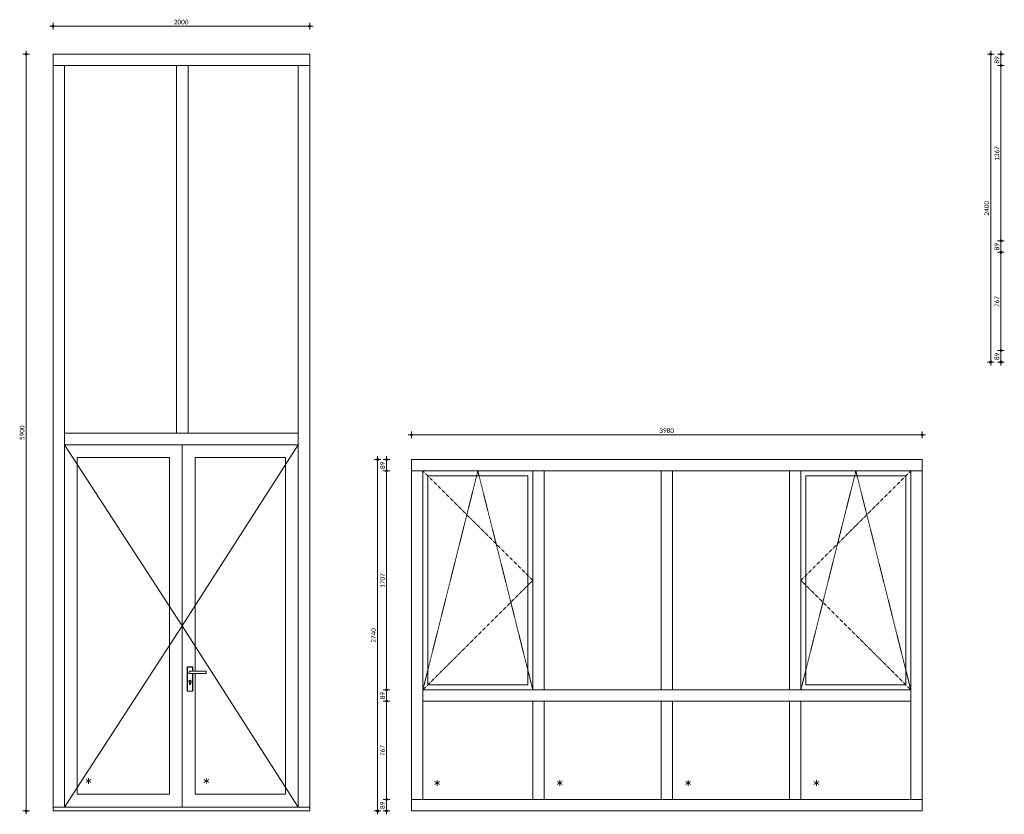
# Model space of a CAD drawing. Header units: millimetres. Extents: x 6240 to 40081, y -26 to 6183.
# Tile 1 of 5: x 6240 to 13913, y -26 to 6169. Entities that reach past the tile are written whole.
import ezdxf

# ---------------------------------------------------------------- set-up
doc = ezdxf.new("R2010")
doc.units = ezdxf.units.MM
doc.linetypes.add('Hidden', pattern=[4, 2, -2])
for name, color, linetype, lineweight in [('A-ANNO-DIMS', 211, 'Continuous', 9), ('A-ANNO-DIMS-20', 211, 'Continuous', 9), ('A-DOOR', 31, 'Continuous', 18), ('A-DOOR-FRAM', 31, 'Continuous', 18), ('A-GLAZ', 151, 'Continuous', 18), ('A-GLAZ-CWMG', 51, 'Continuous', 18), ('G-ANNO-TEXT', 231, 'Continuous', 9)]:
    doc.layers.add(name, color=color, linetype=linetype, lineweight=lineweight)
doc.styles.add('Calibri', font='calibri.ttf', dxfattribs={"height": 36})
doc.styles.add('Calibri_1', font='calibri.ttf', dxfattribs={"height": 100})
doc.dimstyles.new('1_8', dxfattribs={"dimscale": 304.8, "dimtxt": 42.384543, "dimasz": 0.052493, "dimexe": 0.085302, "dimexo": 0.0625, "dimgap": 0, "dimtad": 1, "dimdec": 0, "dimdsep": 46, "dimtxsty": 'Calibri', "dimblk1": 'DOTBLANK', "dimblk2": 'DOTBLANK', "dimsah": 1, "dimcen": 0.09, "dimdle": 0.085302, "dimazin": 0, "dimtfac": 1, "dimtdec": 4, "dimtix": 1, "dimtmove": 0, "dimatfit": 3, "dimfxl": 0.085302, "dimfxlon": 1, "dimtvp": 1, "dimtolj": 1, "dimtzin": 0, "dimarcsym": 2})

# ---------------------------------------------------------------- blocks, each defined once
blk = doc.blocks.new('31_DO_deur_met glas - aluminium deur-1651543-Elevation Front')
at = {"layer": 'A-DOOR'}
for p, q in [((6689, 130), (7407.5, 130)), ((6689, 30), (7407.5, 30))]:
    blk.add_line(p, q, dxfattribs=at)
at = {"layer": 'A-DOOR-FRAM'}
for p, q in [((6589, 30), (6589, 2855.5)), ((7507.5, 2855.5), (6589, 2855.5)), ((7507.5, 2855.5), (7507.5, 30)), ((6689, 2755.5), (6689, 130)), ((6689, 2755.5), (7407.5, 2755.5)), ((7407.5, 130), (7407.5, 2755.5)), ((6689, 130), (7407.5, 130)), ((7507.5, 30), (6589, 30))]:
    blk.add_line(p, q, dxfattribs=at)
blk = doc.blocks.new('Rectangular Mullion - CWM_89x68 donker-1347425-Elevation Front')
at = {"layer": 'A-GLAZ-CWMG'}
for p, q in [((8500, 5900), (7507.5, 5900)), ((8500, 5900), (8500, 5811)), ((7507.5, 5811), (8500, 5811))]:
    blk.add_line(p, q, dxfattribs=at)
blk = doc.blocks.new('Rectangular Mullion - CWM_30x68 donker-1639006-Elevation Front')
at = {"layer": 'A-GLAZ-CWMG'}
for p, q in [((6500, 0), (6500, 30)), ((6589, 30), (6500, 30)), ((6500, 0), (7507.5, 0))]:
    blk.add_line(p, q, dxfattribs=at)
blk = doc.blocks.new('Rectangular Mullion - CWM_89x68 donker-1638860-Elevation Front')
at = {"layer": 'A-GLAZ-CWMG'}
for p, q in [((8411, 2900), (8411, 2855.5)), ((8500, 30), (8500, 2900)), ((8500, 30), (8411, 30))]:
    blk.add_line(p, q, dxfattribs=at)
blk = doc.blocks.new('Rectangular Mullion - CWM_89x68 donker-1347509-Elevation Front')
at = {"layer": 'A-GLAZ-CWMG'}
for p, q in [((6500, 5811), (6589, 5811)), ((6500, 5811), (6500, 2900)), ((6589, 2900), (6589, 5811))]:
    blk.add_line(p, q, dxfattribs=at)
blk = doc.blocks.new('31_DO_deur_met glas - aluminium deur-1651587-Elevation Front')
at = {"layer": 'A-DOOR'}
for p, q in [((7546, 1122.9), (7546, 933.9)), ((7589, 1122.9), (7546, 1122.9)), ((7547, 1121.9), (7547, 934.9)), ((7588, 1121.9), (7547, 1121.9)), ((7547, 1121.9), (7547, 934.9)), ((7547, 1121.9), (7588, 1121.9)), ((7694.7, 1089.5), (7567.2, 1089.5)), ((7588, 1089.5), (7588, 1121.9)), ((7588, 1089.5), (7588, 1121.9)), ((7589, 1089.5), (7589, 1122.9)), ((7694.7, 1080), (7694.7, 1089.5)), ((7694.7, 1070.5), (7694.7, 1080)), ((7562.3, 990.6), (7562.3, 1003.3)), ((7563, 1003.6), (7563, 990.6)), ((7567.2, 1070.5), (7694.7, 1070.5)), ((7572, 990.6), (7572, 1003.6)), ((7572.7, 1003.3), (7572.7, 990.6)), ((7588, 934.9), (7588, 1070.5)), ((7588, 934.9), (7588, 1070.5)), ((7589, 933.9), (7589, 1070.5)), ((7546, 933.9), (7589, 933.9)), ((7547, 934.9), (7588, 934.9)), ((7588, 934.9), (7547, 934.9)), ((7607.5, 130), (8311, 130)), ((7607.5, 30), (8311, 30))]:
    blk.add_line(p, q, dxfattribs=at)
for centre, radius, start, end in [((7567.5, 1010.2), 8.62, 306.67408, 233.32592), ((7567.5, 1010.2), 8, 304.22887, 235.77113), ((7567.5, 990.6), 5.15, 180, 0), ((7567.5, 990.6), 4.5, 180, 0)]:
    blk.add_arc(centre, radius, start, end, dxfattribs=at)
for points, knots in [([(7547, 1121.9), (7546.9, 1122), (7546.8, 1122.1), (7546.6, 1122.3), (7546.5, 1122.4), (7546.4, 1122.5), (7546.2, 1122.7), (7546.1, 1122.8), (7546, 1122.9), (7546, 1122.9), (7546, 1122.9)], [-1, -1, -1, -1, -0.833333, -0.75, -0.666667, -0.583333, -0.458333, -0.333333, -0.166667, 0, 0, 0, 0]), ([(7567.2, 1089.5), (7567, 1089.5), (7566.6, 1089.5), (7566, 1089.4), (7565.4, 1089.3), (7564.8, 1089.2), (7564.2, 1089), (7563.6, 1088.8), (7563, 1088.5), (7562.5, 1088.2), (7561.9, 1087.9), (7561.3, 1087.4), (7560.6, 1086.9), (7560.1, 1086.3), (7559.5, 1085.6), (7559, 1084.8), (7558.4, 1083.6), (7557.9, 1082.1), (7557.7, 1080.8), (7557.7, 1080)], [0.5, 0.5, 0.5, 0.5, 0.5208333, 0.5416667, 0.5625, 0.5833333, 0.6041667, 0.625, 0.6458333, 0.6666667, 0.6875, 0.7083333, 0.75, 0.7708333, 0.7916667, 0.8333333, 0.875, 0.9166667, 1, 1, 1, 1]), ([(7557.7, 1080), (7557.7, 1079.2), (7557.9, 1077.9), (7558.4, 1076.4), (7559, 1075.2), (7559.5, 1074.4), (7560.1, 1073.7), (7560.6, 1073.1), (7561.4, 1072.4), (7562.3, 1071.9), (7563, 1071.5), (7563.6, 1071.2), (7564.2, 1071), (7564.8, 1070.8), (7565.4, 1070.7), (7566, 1070.6), (7566.6, 1070.5), (7567, 1070.5), (7567.2, 1070.5)], [0, 0, 0, 0, 0.0833333, 0.125, 0.1666667, 0.2083333, 0.2291667, 0.25, 0.2916667, 0.3333333, 0.3541667, 0.375, 0.3958333, 0.4166667, 0.4375, 0.4583333, 0.4791667, 0.5, 0.5, 0.5, 0.5]), ([(7589, 1122.9), (7589, 1122.9), (7589, 1122.9), (7588.9, 1122.8), (7588.7, 1122.7), (7588.6, 1122.5), (7588.5, 1122.4), (7588.4, 1122.3), (7588.2, 1122.1), (7588.1, 1122), (7588, 1121.9)], [0, 0, 0, 0, 0.166667, 0.333333, 0.458333, 0.583333, 0.666667, 0.75, 0.833333, 1, 1, 1, 1]), ([(7546, 933.9), (7546, 933.9), (7546, 933.9), (7546.1, 934), (7546.2, 934.1), (7546.4, 934.3), (7546.5, 934.4), (7546.6, 934.5), (7546.8, 934.7), (7546.9, 934.8), (7547, 934.9)], [0, 0, 0, 0, 0.166667, 0.333333, 0.458333, 0.583333, 0.666667, 0.75, 0.833333, 1, 1, 1, 1]), ([(7588, 934.9), (7588.1, 934.8), (7588.2, 934.7), (7588.4, 934.5), (7588.5, 934.4), (7588.6, 934.3), (7588.7, 934.1), (7588.9, 934), (7589, 933.9), (7589, 933.9), (7589, 933.9)], [-1, -1, -1, -1, -0.833333, -0.75, -0.666667, -0.583333, -0.458333, -0.333333, -0.166667, 0, 0, 0, 0])]:
    blk.add_open_spline(points, degree=3, knots=knots, dxfattribs=at)
at = {"layer": 'A-DOOR-FRAM'}
for p, q in [((7507.5, 30), (7507.5, 2855.5)), ((8411, 2855.5), (7507.5, 2855.5)), ((8411, 2855.5), (8411, 30)), ((7607.5, 2755.5), (7607.5, 1089.5)), ((7607.5, 2755.5), (8311, 2755.5)), ((8311, 130), (8311, 2755.5)), ((7607.5, 1070.5), (7607.5, 130)), ((7607.5, 130), (8311, 130)), ((8411, 30), (7507.5, 30))]:
    blk.add_line(p, q, dxfattribs=at)
blk = doc.blocks.new('Rectangular Mullion - CWM_89x68 donker-1347426-Elevation Front')
at = {"layer": 'A-GLAZ-CWMG'}
for p, q in [((6500, 5811), (6500, 5900)), ((7507.5, 5900), (6500, 5900)), ((6500, 5811), (7507.5, 5811))]:
    blk.add_line(p, q, dxfattribs=at)
blk = doc.blocks.new('Rectangular Mullion - CWM_30x68 donker-1639007-Elevation Front')
at = {"layer": 'A-GLAZ-CWMG'}
for p, q in [((8500, 30), (8411, 30)), ((8500, 30), (8500, 0)), ((7507.5, 0), (8500, 0))]:
    blk.add_line(p, q, dxfattribs=at)
blk = doc.blocks.new('Rectangular Mullion - CWM_89x68 donker-1347835-Elevation Front')
at = {"layer": 'A-GLAZ-CWMG'}
for p, q in [((8411, 5811), (8500, 5811)), ((8411, 5811), (8411, 2900)), ((8500, 2900), (8500, 5811))]:
    blk.add_line(p, q, dxfattribs=at)
blk = doc.blocks.new('Rectangular Mullion - CWM_89x68 donker-1639005-Elevation Front')
at = {"layer": 'A-GLAZ-CWMG'}
for p, q in [((6500, 2900), (6500, 30)), ((6589, 2855.5), (6589, 2900)), ((6589, 30), (6500, 30))]:
    blk.add_line(p, q, dxfattribs=at)
blk = doc.blocks.new('Rectangular Mullion - CWM_89x68 donker-1347427-Elevation Front')
at = {"layer": 'A-GLAZ-CWMG'}
for p in [(6589, 2855.5), (7507.5, 2944.5)]:
    blk.add_line(p, (6589, 2944.5), dxfattribs=at)
blk = doc.blocks.new('Rectangular Mullion - CWM_89x68 donker-1347428-Elevation Front')
at = {"layer": 'A-GLAZ-CWMG'}
for q in [(7507.5, 2944.5), (8411, 2855.5)]:
    blk.add_line((8411, 2944.5), q, dxfattribs=at)
blk = doc.blocks.new('Rectangular Mullion - CWM_89x68 donker-1347429-Elevation Front')
at = {"layer": 'A-GLAZ-CWMG'}
for p, q in [((7463, 5811), (7552, 5811)), ((7463, 5811), (7463, 2944.5)), ((7552, 2944.5), (7552, 5811)), ((7552, 2944.5), (7463, 2944.5))]:
    blk.add_line(p, q, dxfattribs=at)
blk = doc.blocks.new('BU deur rechts - BU deur rechts-1639004-Elevation Front')
at = {"layer": 'A-GLAZ'}
for p, q in [((6589, 2855.5), (7507.5, 1442.75)), ((7507.5, 1442.75), (6589, 30))]:
    blk.add_line(p, q, dxfattribs=at)
blk = doc.blocks.new('BU deur links - BU deur links-1638919-Elevation Front')
at = {"layer": 'A-GLAZ'}
for p, q in [((8411, 2855.5), (7507.5, 1442.75)), ((7507.5, 1442.75), (8411, 30))]:
    blk.add_line(p, q, dxfattribs=at)
blk = doc.blocks.new('Rectangular Mullion - CWM_89x68 donker-1668372-Elevation Front')
at = {"layer": 'A-GLAZ-CWMG'}
for p, q in [((4457.5, 2740), (3467.5, 2740)), ((4457.5, 2740), (4457.5, 2651)), ((3467.5, 2651), (4457.5, 2651))]:
    blk.add_line(p, q, dxfattribs=at)
blk = doc.blocks.new('Rectangular Mullion - CWM_89x68 donker-1668373-Elevation Front')
at = {"layer": 'A-GLAZ-CWMG'}
for p, q in [((477.5, 0), (477.5, 89)), ((1467.5, 89), (477.5, 89)), ((477.5, 0), (1467.5, 0))]:
    blk.add_line(p, q, dxfattribs=at)
blk = doc.blocks.new('Rectangular Mullion - CWM_89x68 donker-1363295-Elevation Front')
at = {"layer": 'A-GLAZ-CWMG'}
for p, q in [((4368.5, 900), (4368.5, 89)), ((4457.5, 89), (4457.5, 900)), ((4457.5, 89), (4368.5, 89))]:
    blk.add_line(p, q, dxfattribs=at)
blk = doc.blocks.new('Rectangular Mullion - CWM_89x68 donker-1654042-Elevation Front')
at = {"layer": 'A-GLAZ-CWMG'}
for p, q in [((477.5, 2651), (566.5, 2651)), ((477.5, 2651), (477.5, 900)), ((566.5, 900), (566.5, 2651))]:
    blk.add_line(p, q, dxfattribs=at)
blk = doc.blocks.new('Rectangular Mullion - CWM_89x68 donker-1347511-Elevation Front')
at = {"layer": 'A-GLAZ-CWMG'}
for p, q in [((2467.5, 2740), (1467.5, 2740)), ((1467.5, 2651), (2467.5, 2651))]:
    blk.add_line(p, q, dxfattribs=at)
blk = doc.blocks.new('Rectangular Mullion - CWM_89x68 donker-1347765-Elevation Front')
at = {"layer": 'A-GLAZ-CWMG'}
for p, q in [((3467.5, 89), (2467.5, 89)), ((2467.5, 0), (3467.5, 0))]:
    blk.add_line(p, q, dxfattribs=at)
blk = doc.blocks.new('Rectangular Mullion - CWM_89x68 donker-1668371-Elevation Front')
at = {"layer": 'A-GLAZ-CWMG'}
for p, q in [((477.5, 2651), (477.5, 2740)), ((1467.5, 2740), (477.5, 2740)), ((477.5, 2651), (1467.5, 2651))]:
    blk.add_line(p, q, dxfattribs=at)
blk = doc.blocks.new('Rectangular Mullion - CWM_89x68 donker-1363293-Elevation Front')
at = {"layer": 'A-GLAZ-CWMG'}
for p, q in [((1423, 855.5), (1512, 855.5)), ((1423, 855.5), (1423, 89)), ((1512, 89), (1512, 855.5)), ((1512, 89), (1423, 89))]:
    blk.add_line(p, q, dxfattribs=at)
blk = doc.blocks.new('Rectangular Mullion - CWM_89x68 donker-1668374-Elevation Front')
at = {"layer": 'A-GLAZ-CWMG'}
for p, q in [((4457.5, 89), (3467.5, 89)), ((4457.5, 89), (4457.5, 0)), ((3467.5, 0), (4457.5, 0))]:
    blk.add_line(p, q, dxfattribs=at)
blk = doc.blocks.new('31_WI_raam_2 - raam aluminium-1668378-Elevation Front')
at = {"layer": 'A-DOOR'}
for p, q in [((604.5, 982.5), (1385, 982.5)), ((604.5, 944.5), (1385, 944.5))]:
    blk.add_line(p, q, dxfattribs=at)
at = {"layer": 'A-GLAZ'}
for p, q in [((566.5, 2651), (566.5, 944.5)), ((1423, 2651), (566.5, 2651)), ((604.5, 982.5), (604.5, 2613)), ((604.5, 2613), (1385, 2613)), ((1385, 2613), (1385, 982.5)), ((1423, 944.5), (1423, 2651)), ((566.5, 944.5), (1423, 944.5)), ((1385, 982.5), (604.5, 982.5))]:
    blk.add_line(p, q, dxfattribs=at)
blk = doc.blocks.new('31_WI_raam_2 - raam aluminium-1668456-Elevation Front')
at = {"layer": 'A-DOOR'}
for p, q in [((3550, 982.5), (4330.5, 982.5)), ((3550, 944.5), (4330.5, 944.5))]:
    blk.add_line(p, q, dxfattribs=at)
at = {"layer": 'A-GLAZ'}
for p, q in [((3512, 2651), (3512, 944.5)), ((4368.5, 2651), (3512, 2651)), ((3550, 982.5), (3550, 2613)), ((3550, 2613), (4330.5, 2613)), ((4330.5, 2613), (4330.5, 982.5)), ((4368.5, 944.5), (4368.5, 2651)), ((3512, 944.5), (4368.5, 944.5)), ((4330.5, 982.5), (3550, 982.5))]:
    blk.add_line(p, q, dxfattribs=at)
blk = doc.blocks.new('Rectangular Mullion - CWM_89x68 donker-1654121-Elevation Front')
at = {"layer": 'A-GLAZ-CWMG'}
for p, q in [((4368.5, 2651), (4457.5, 2651)), ((4368.5, 2651), (4368.5, 900)), ((4457.5, 900), (4457.5, 2651))]:
    blk.add_line(p, q, dxfattribs=at)
blk = doc.blocks.new('Rectangular Mullion - CWM_89x68 donker-1363421-Elevation Front')
at = {"layer": 'A-GLAZ-CWMG'}
for p, q in [((477.5, 900), (477.5, 89)), ((566.5, 89), (566.5, 900)), ((566.5, 89), (477.5, 89))]:
    blk.add_line(p, q, dxfattribs=at)
blk = doc.blocks.new('Rectangular Mullion - CWM_89x68 donker-1668375-Elevation Front')
at = {"layer": 'A-GLAZ-CWMG'}
for p, q in [((566.5, 855.5), (566.5, 944.5)), ((1467.5, 944.5), (566.5, 944.5)), ((566.5, 855.5), (1467.5, 855.5))]:
    blk.add_line(p, q, dxfattribs=at)
blk = doc.blocks.new('Rectangular Mullion - CWM_89x68 donker-1347516-Elevation Front')
at = {"layer": 'A-GLAZ-CWMG'}
for p, q in [((2467.5, 944.5), (1467.5, 944.5)), ((1467.5, 855.5), (2467.5, 855.5))]:
    blk.add_line(p, q, dxfattribs=at)
blk = doc.blocks.new('Rectangular Mullion - CWM_89x68 donker-1668376-Elevation Front')
at = {"layer": 'A-GLAZ-CWMG'}
for p, q in [((4368.5, 944.5), (3467.5, 944.5)), ((4368.5, 944.5), (4368.5, 855.5)), ((3467.5, 855.5), (4368.5, 855.5))]:
    blk.add_line(p, q, dxfattribs=at)
blk = doc.blocks.new('Rectangular Mullion - CWM_89x68 donker-1654041-Elevation Front')
at = {"layer": 'A-GLAZ-CWMG'}
for p, q in [((1423, 2651), (1512, 2651)), ((1423, 2651), (1423, 944.5)), ((1512, 944.5), (1512, 2651)), ((1512, 944.5), (1423, 944.5))]:
    blk.add_line(p, q, dxfattribs=at)
blk = doc.blocks.new('BI draai-val links - BI draai-val links-1668439-Elevation Front')
at = {"layer": 'A-GLAZ', "linetype": 'Hidden'}
for p, q in [((566.5, 2651), (1423, 1797.75)), ((994.75, 2651), (566.5, 944.5)), ((1423, 944.5), (994.75, 2651)), ((1423, 1797.75), (566.5, 944.5))]:
    blk.add_line(p, q, dxfattribs=at)
blk = doc.blocks.new('BI draai-val rechts - BI draai-val rechts-1668517-Elevation Front')
at = {"layer": 'A-GLAZ', "linetype": 'Hidden'}
for p, q in [((4368.5, 2651), (3512, 1797.75)), ((3940.25, 2651), (3512, 944.5)), ((4368.5, 944.5), (3940.25, 2651)), ((3512, 1797.75), (4368.5, 944.5))]:
    blk.add_line(p, q, dxfattribs=at)
blk = doc.blocks.new('DIMBLOCK1-Elevation Front')
at = {"layer": 'A-ANNO-DIMS-20'}
for p, q in [((6290.9, 5926), (6290.9, -26)), ((6290.9, 5900), (6264.9, 5900)), ((6290.9, 5900), (6316.9, 5900)), ((6290.9, 0), (6264.9, 0)), ((6290.9, 0), (6316.9, 0))]:
    blk.add_line(p, q, dxfattribs=at)
for centre in [(6290.9, 5900), (6290.9, 0)]:
    blk.add_circle(centre, 8, dxfattribs=at)
at = {"layer": 'A-ANNO-DIMS-20', "color": 0, "insert": (6241, 2891.6), "char_height": 36, "width": 140.077, "attachment_point": 1, "rotation": 90, "line_spacing_factor": 1.158048, "style": 'Calibri'}
blk.add_mtext('5900', dxfattribs=at)
blk = doc.blocks.new('_DotBlank')
at = {"color": 0, "linetype": 'ByBlock', "lineweight": -2}
blk.add_line((-0.5, 0), (-1, 0), dxfattribs=at)
blk.add_circle((0, 0), 0.5, dxfattribs=at)
blk = doc.blocks.new('DIMBLOCK2-Elevation Front')
at = {"layer": 'A-ANNO-DIMS-20'}
for p, q in [((6500, 6118.3), (6500, 6144.3)), ((8500, 6118.3), (8500, 6144.3)), ((6474, 6118.3), (8526, 6118.3)), ((6500, 6118.3), (6500, 6092.3)), ((8500, 6118.3), (8500, 6092.3))]:
    blk.add_line(p, q, dxfattribs=at)
for centre in [(6500, 6118.3), (8500, 6118.3)]:
    blk.add_circle(centre, 8, dxfattribs=at)
at = {"layer": 'A-ANNO-DIMS-20', "color": 0, "insert": (7441.6, 6168.2), "char_height": 36, "width": 140.077, "attachment_point": 1, "line_spacing_factor": 1.158048, "style": 'Calibri'}
blk.add_mtext('2000', dxfattribs=at)
blk = doc.blocks.new('DIMBLOCK3-Elevation Front')
at = {"layer": 'A-ANNO-DIMS-20'}
for p, q in [((9029.4, 2766), (9029.4, -26)), ((9029.4, 2740), (9003.4, 2740)), ((9029.4, 2740), (9055.4, 2740)), ((9029.4, 0), (9003.4, 0)), ((9029.4, 0), (9055.4, 0))]:
    blk.add_line(p, q, dxfattribs=at)
for centre in [(9029.4, 2740), (9029.4, 0)]:
    blk.add_circle(centre, 8, dxfattribs=at)
at = {"layer": 'A-ANNO-DIMS-20', "color": 0, "insert": (8979.5, 1311.6), "char_height": 36, "width": 140.077, "attachment_point": 1, "rotation": 90, "line_spacing_factor": 1.158048, "style": 'Calibri'}
blk.add_mtext('2740', dxfattribs=at)
blk = doc.blocks.new('DIMBLOCK4-Elevation Front')
at = {"layer": 'A-ANNO-DIMS-20'}
for p, q in [((9267.2, 2933.2), (13299.2, 2933.2)), ((9293.2, 2933.2), (9293.2, 2959.2)), ((9293.2, 2933.2), (9293.2, 2907.2)), ((13273.2, 2933.2), (13273.2, 2959.2)), ((13273.2, 2933.2), (13273.2, 2907.2))]:
    blk.add_line(p, q, dxfattribs=at)
for centre in [(9293.2, 2933.2), (13273.2, 2933.2)]:
    blk.add_circle(centre, 8, dxfattribs=at)
at = {"layer": 'A-ANNO-DIMS-20', "color": 0, "insert": (11224.9, 2983.1), "char_height": 36, "width": 140.077, "attachment_point": 1, "line_spacing_factor": 1.158048, "style": 'Calibri'}
blk.add_mtext('3980', dxfattribs=at)
blk = doc.blocks.new('DIMBLOCK5-Elevation Front')
at = {"layer": 'A-ANNO-DIMS-20'}
for p, q in [((9099.4, 2766), (9099.4, 2651)), ((9099.4, 2740), (9073.4, 2740)), ((9099.4, 2740), (9125.4, 2740)), ((9099.4, 2651), (9073.4, 2651)), ((9099.4, 2651), (9125.4, 2651))]:
    blk.add_line(p, q, dxfattribs=at)
for centre in [(9099.4, 2740), (9099.4, 2651)]:
    blk.add_circle(centre, 8, dxfattribs=at)
at = {"layer": 'A-ANNO-DIMS-20', "color": 0, "insert": (9049.5, 2666.3), "char_height": 36, "width": 70.039, "attachment_point": 1, "rotation": 90, "line_spacing_factor": 1.158048, "style": 'Calibri'}
blk.add_mtext('89', dxfattribs=at)
blk = doc.blocks.new('DIMBLOCK6-Elevation Front')
at = {"layer": 'A-ANNO-DIMS-20'}
for p, q in [((9099.4, 2651), (9073.4, 2651)), ((9099.4, 2651), (9099.4, 944.5)), ((9099.4, 2651), (9125.4, 2651)), ((9099.4, 944.5), (9073.4, 944.5)), ((9099.4, 944.5), (9125.4, 944.5))]:
    blk.add_line(p, q, dxfattribs=at)
for centre in [(9099.4, 2651), (9099.4, 944.5)]:
    blk.add_circle(centre, 8, dxfattribs=at)
at = {"layer": 'A-ANNO-DIMS-20', "color": 0, "insert": (9049.5, 1739.4), "char_height": 36, "width": 140.077, "attachment_point": 1, "rotation": 90, "line_spacing_factor": 1.158048, "style": 'Calibri'}
blk.add_mtext('1707', dxfattribs=at)
blk = doc.blocks.new('DIMBLOCK7-Elevation Front')
at = {"layer": 'A-ANNO-DIMS-20'}
for p, q in [((9099.4, 944.5), (9073.4, 944.5)), ((9099.4, 944.5), (9099.4, 855.5)), ((9099.4, 944.5), (9125.4, 944.5)), ((9099.4, 855.5), (9073.4, 855.5)), ((9099.4, 855.5), (9125.4, 855.5))]:
    blk.add_line(p, q, dxfattribs=at)
for centre in [(9099.4, 944.5), (9099.4, 855.5)]:
    blk.add_circle(centre, 8, dxfattribs=at)
at = {"layer": 'A-ANNO-DIMS-20', "color": 0, "insert": (9049.5, 870.8), "char_height": 36, "width": 70.039, "attachment_point": 1, "rotation": 90, "line_spacing_factor": 1.158048, "style": 'Calibri'}
blk.add_mtext('89', dxfattribs=at)
blk = doc.blocks.new('DIMBLOCK8-Elevation Front')
at = {"layer": 'A-ANNO-DIMS-20'}
for p, q in [((9099.4, 855.5), (9073.4, 855.5)), ((9099.4, 855.5), (9099.4, 89)), ((9099.4, 855.5), (9125.4, 855.5)), ((9099.4, 89), (9073.4, 89)), ((9099.4, 89), (9125.4, 89))]:
    blk.add_line(p, q, dxfattribs=at)
for centre in [(9099.4, 855.5), (9099.4, 89)]:
    blk.add_circle(centre, 8, dxfattribs=at)
at = {"layer": 'A-ANNO-DIMS-20', "color": 0, "insert": (9049.5, 428.5), "char_height": 36, "width": 105.058, "attachment_point": 1, "rotation": 90, "line_spacing_factor": 1.158048, "style": 'Calibri'}
blk.add_mtext('767', dxfattribs=at)
blk = doc.blocks.new('DIMBLOCK9-Elevation Front')
at = {"layer": 'A-ANNO-DIMS-20'}
for p, q in [((9099.4, 89), (9073.4, 89)), ((9099.4, 89), (9099.4, -26)), ((9099.4, 89), (9125.4, 89)), ((9099.4, 0), (9073.4, 0)), ((9099.4, 0), (9125.4, 0))]:
    blk.add_line(p, q, dxfattribs=at)
for centre in [(9099.4, 89), (9099.4, 0)]:
    blk.add_circle(centre, 8, dxfattribs=at)
at = {"layer": 'A-ANNO-DIMS-20', "color": 0, "insert": (9049.5, 15.3), "char_height": 36, "width": 70.039, "attachment_point": 1, "rotation": 90, "line_spacing_factor": 1.158048, "style": 'Calibri'}
blk.add_mtext('89', dxfattribs=at)
blk = doc.blocks.new('DIMBLOCK10-Elevation Front')
at = {"layer": 'A-ANNO-DIMS-20'}
for p, q in [((13806.8, 5926), (13806.8, 3474)), ((13806.8, 5900), (13780.8, 5900)), ((13806.8, 5900), (13832.8, 5900)), ((13806.8, 3500), (13780.8, 3500)), ((13806.8, 3500), (13832.8, 3500))]:
    blk.add_line(p, q, dxfattribs=at)
for centre in [(13806.8, 5900), (13806.8, 3500)]:
    blk.add_circle(centre, 8, dxfattribs=at)
at = {"layer": 'A-ANNO-DIMS-20', "color": 0, "insert": (13756.9, 4641.6), "char_height": 36, "width": 140.077, "attachment_point": 1, "rotation": 90, "line_spacing_factor": 1.158048, "style": 'Calibri'}
blk.add_mtext('2400', dxfattribs=at)
blk = doc.blocks.new('DIMBLOCK12-Elevation Front')
at = {"layer": 'A-ANNO-DIMS-20'}
for p, q in [((13886.8, 5926), (13886.8, 5811)), ((13886.8, 5900), (13860.8, 5900)), ((13886.8, 5900), (13912.8, 5900)), ((13886.8, 5811), (13860.8, 5811)), ((13886.8, 5811), (13912.8, 5811))]:
    blk.add_line(p, q, dxfattribs=at)
for centre in [(13886.8, 5900), (13886.8, 5811)]:
    blk.add_circle(centre, 8, dxfattribs=at)
at = {"layer": 'A-ANNO-DIMS-20', "color": 0, "insert": (13836.9, 5826.3), "char_height": 36, "width": 70.039, "attachment_point": 1, "rotation": 90, "line_spacing_factor": 1.158048, "style": 'Calibri'}
blk.add_mtext('89', dxfattribs=at)
blk = doc.blocks.new('DIMBLOCK13-Elevation Front')
at = {"layer": 'A-ANNO-DIMS-20'}
for p, q in [((13886.8, 5811), (13860.8, 5811)), ((13886.8, 5811), (13886.8, 4444.5)), ((13886.8, 5811), (13912.8, 5811)), ((13886.8, 4444.5), (13860.8, 4444.5)), ((13886.8, 4444.5), (13912.8, 4444.5))]:
    blk.add_line(p, q, dxfattribs=at)
for centre in [(13886.8, 5811), (13886.8, 4444.5)]:
    blk.add_circle(centre, 8, dxfattribs=at)
at = {"layer": 'A-ANNO-DIMS-20', "color": 0, "insert": (13836.9, 5069.4), "char_height": 36, "width": 140.077, "attachment_point": 1, "rotation": 90, "line_spacing_factor": 1.158048, "style": 'Calibri'}
blk.add_mtext('1367', dxfattribs=at)
blk = doc.blocks.new('DIMBLOCK14-Elevation Front')
at = {"layer": 'A-ANNO-DIMS-20'}
for p, q in [((13886.8, 4444.5), (13860.8, 4444.5)), ((13886.8, 4444.5), (13886.8, 4355.5)), ((13886.8, 4444.5), (13912.8, 4444.5)), ((13886.8, 4355.5), (13860.8, 4355.5)), ((13886.8, 4355.5), (13912.8, 4355.5))]:
    blk.add_line(p, q, dxfattribs=at)
for centre in [(13886.8, 4444.5), (13886.8, 4355.5)]:
    blk.add_circle(centre, 8, dxfattribs=at)
at = {"layer": 'A-ANNO-DIMS-20', "color": 0, "insert": (13836.9, 4370.8), "char_height": 36, "width": 70.039, "attachment_point": 1, "rotation": 90, "line_spacing_factor": 1.158048, "style": 'Calibri'}
blk.add_mtext('89', dxfattribs=at)
blk = doc.blocks.new('DIMBLOCK15-Elevation Front')
at = {"layer": 'A-ANNO-DIMS-20'}
for p, q in [((13886.8, 4355.5), (13860.8, 4355.5)), ((13886.8, 4355.5), (13886.8, 3589)), ((13886.8, 4355.5), (13912.8, 4355.5)), ((13886.8, 3589), (13860.8, 3589)), ((13886.8, 3589), (13912.8, 3589))]:
    blk.add_line(p, q, dxfattribs=at)
for centre in [(13886.8, 4355.5), (13886.8, 3589)]:
    blk.add_circle(centre, 8, dxfattribs=at)
at = {"layer": 'A-ANNO-DIMS-20', "color": 0, "insert": (13836.9, 3928.5), "char_height": 36, "width": 105.058, "attachment_point": 1, "rotation": 90, "line_spacing_factor": 1.158048, "style": 'Calibri'}
blk.add_mtext('767', dxfattribs=at)
blk = doc.blocks.new('DIMBLOCK16-Elevation Front')
at = {"layer": 'A-ANNO-DIMS-20'}
for p, q in [((13886.8, 3589), (13860.8, 3589)), ((13886.8, 3589), (13886.8, 3474)), ((13886.8, 3589), (13912.8, 3589)), ((13886.8, 3500), (13860.8, 3500)), ((13886.8, 3500), (13912.8, 3500))]:
    blk.add_line(p, q, dxfattribs=at)
for centre in [(13886.8, 3589), (13886.8, 3500)]:
    blk.add_circle(centre, 8, dxfattribs=at)
at = {"layer": 'A-ANNO-DIMS-20', "color": 0, "insert": (13836.9, 3515.3), "char_height": 36, "width": 70.039, "attachment_point": 1, "rotation": 90, "line_spacing_factor": 1.158048, "style": 'Calibri'}
blk.add_mtext('89', dxfattribs=at)

msp = doc.modelspace()

# ---------------------------------------------------------------- block references
at = {"layer": 'A-DOOR'}
msp.add_blockref('31_DO_deur_met glas - aluminium deur-1651587-Elevation Front', (0, 0), dxfattribs=at)
at = {"layer": 'A-DOOR-FRAM'}
msp.add_blockref('31_DO_deur_met glas - aluminium deur-1651543-Elevation Front', (0, 0), dxfattribs=at)
at = {"layer": 'A-GLAZ'}
for name, p in [('BU deur rechts - BU deur rechts-1639004-Elevation Front', (0, 0)), ('BU deur links - BU deur links-1638919-Elevation Front', (0, 0)), ('31_WI_raam_2 - raam aluminium-1668378-Elevation Front', (8815.7, 0)), ('31_WI_raam_2 - raam aluminium-1668456-Elevation Front', (8815.7, 0))]:
    msp.add_blockref(name, p, dxfattribs=at)
at = {"layer": 'A-GLAZ', "linetype": 'Hidden'}
for name in ['BI draai-val links - BI draai-val links-1668439-Elevation Front', 'BI draai-val rechts - BI draai-val rechts-1668517-Elevation Front']:
    msp.add_blockref(name, (8815.7, 0), dxfattribs=at)
at = {"layer": 'A-GLAZ-CWMG'}
for name, p in [('Rectangular Mullion - CWM_89x68 donker-1347426-Elevation Front', (0, 0)), ('Rectangular Mullion - CWM_89x68 donker-1347425-Elevation Front', (0, 0)), ('Rectangular Mullion - CWM_89x68 donker-1347509-Elevation Front', (0, 0)), ('Rectangular Mullion - CWM_89x68 donker-1347429-Elevation Front', (0, 0)), ('Rectangular Mullion - CWM_89x68 donker-1347835-Elevation Front', (0, 0)), ('Rectangular Mullion - CWM_89x68 donker-1347427-Elevation Front', (0, 0)), ('Rectangular Mullion - CWM_89x68 donker-1347428-Elevation Front', (0, 0)), ('Rectangular Mullion - CWM_89x68 donker-1639005-Elevation Front', (0, 0)), ('Rectangular Mullion - CWM_89x68 donker-1638860-Elevation Front', (0, 0)), ('Rectangular Mullion - CWM_89x68 donker-1668371-Elevation Front', (8815.7, 0)), ('Rectangular Mullion - CWM_89x68 donker-1347511-Elevation Front', (8815.7, 0)), ('Rectangular Mullion - CWM_89x68 donker-1347511-Elevation Front', (9815.7, 0)), ('Rectangular Mullion - CWM_89x68 donker-1668372-Elevation Front', (8815.7, 0)), ('Rectangular Mullion - CWM_89x68 donker-1654042-Elevation Front', (8815.7, 0)), ('Rectangular Mullion - CWM_89x68 donker-1654041-Elevation Front', (8815.7, 0)), ('Rectangular Mullion - CWM_89x68 donker-1654041-Elevation Front', (9815.7, 0)), ('Rectangular Mullion - CWM_89x68 donker-1654041-Elevation Front', (10815.7, 0)), ('Rectangular Mullion - CWM_89x68 donker-1654121-Elevation Front', (8815.7, 0)), ('Rectangular Mullion - CWM_89x68 donker-1668375-Elevation Front', (8815.7, 0)), ('Rectangular Mullion - CWM_89x68 donker-1347516-Elevation Front', (8815.7, 0)), ('Rectangular Mullion - CWM_89x68 donker-1347516-Elevation Front', (9815.7, 0)), ('Rectangular Mullion - CWM_89x68 donker-1668376-Elevation Front', (8815.7, 0)), ('Rectangular Mullion - CWM_89x68 donker-1363421-Elevation Front', (8815.7, 0)), ('Rectangular Mullion - CWM_89x68 donker-1363293-Elevation Front', (8815.7, 0)), ('Rectangular Mullion - CWM_89x68 donker-1363293-Elevation Front', (9815.7, 0)), ('Rectangular Mullion - CWM_89x68 donker-1363293-Elevation Front', (10815.7, 0)), ('Rectangular Mullion - CWM_89x68 donker-1363295-Elevation Front', (8815.7, 0)), ('Rectangular Mullion - CWM_89x68 donker-1668373-Elevation Front', (8815.7, 0)), ('Rectangular Mullion - CWM_89x68 donker-1347765-Elevation Front', (7815.7, 0)), ('Rectangular Mullion - CWM_89x68 donker-1347765-Elevation Front', (8815.7, 0)), ('Rectangular Mullion - CWM_89x68 donker-1668374-Elevation Front', (8815.7, 0)), ('Rectangular Mullion - CWM_30x68 donker-1639006-Elevation Front', (0, 0)), ('Rectangular Mullion - CWM_30x68 donker-1639007-Elevation Front', (0, 0))]:
    msp.add_blockref(name, p, dxfattribs=at)

# ---------------------------------------------------------------- texts
at = {"layer": 'G-ANNO-TEXT', "color": 7, "lineweight": 13, "char_height": 100, "width": 96.203, "attachment_point": 1, "style": 'Calibri_1'}
for insert in [(6738, 247.3), (7656.5, 247.3), (9454.7, 231.4), (10410.2, 231.4), (11410.2, 231.4), (12410.2, 231.4)]:
    msp.add_mtext('*', dxfattribs=dict(at, insert=insert))

# ---------------------------------------------------------------- dimensions: what is measured, and where the dimension line sits
at = {"layer": 'A-ANNO-DIMS'}
for base, p1, p2, override, picture, middle in [((8500, 6118.3), (6500, 6092.3), (8500, 6092.3), {"dimpost": '<>', "dimfxl": 2000}, 'DIMBLOCK2-Elevation Front', (7500, 6136.7)), ((13273.2, 2933.2), (9293.2, 2907.2), (13273.2, 2907.2), {"dimpost": '<>', "dimfxl": 3980}, 'DIMBLOCK4-Elevation Front', (11283.2, 2951.7))]:
    dim = msp.add_linear_dim(base=base, p1=p1, p2=p2, dimstyle='1_8', override=override, dxfattribs=at)
    dim.commit()
    dim.dimension.update_dxf_attribs({"geometry": picture, "text_midpoint": middle})
for base, p1, p2, override, picture, middle in [((6290.9, 0), (6316.9, 5900), (6316.9, 0), {"dimpost": '<>', "dimfxl": 5900}, 'DIMBLOCK1-Elevation Front', (6272.4, 2950)), ((13806.8, 3500), (13832.8, 5900), (13832.8, 3500), {"dimpost": '<>', "dimfxl": 2400}, 'DIMBLOCK10-Elevation Front', (13788.4, 4700)), ((13886.8, 5811), (13912.8, 5900), (13912.8, 5811), {"dimpost": '<>', "dimfxl": 89}, 'DIMBLOCK12-Elevation Front', (13868.4, 5855.5)), ((13886.8144631, 4444.5), (13912.8144631, 5811), (13912.8144631, 4444.5), {"dimpost": '<>', "dimfxl": 1366.5}, 'DIMBLOCK13-Elevation Front', (13868.3713861, 5127.75)), ((13886.8, 4355.5), (13912.8, 4444.5), (13912.8, 4355.5), {"dimpost": '<>', "dimfxl": 89}, 'DIMBLOCK14-Elevation Front', (13868.4, 4400)), ((13886.8144631, 3589), (13912.8144631, 4355.5), (13912.8144631, 3589), {"dimpost": '<>', "dimfxl": 766.5}, 'DIMBLOCK15-Elevation Front', (13868.3852323, 3972.25)), ((13886.8, 3500), (13912.8, 3589), (13912.8, 3500), {"dimpost": '<>', "dimfxl": 89}, 'DIMBLOCK16-Elevation Front', (13868.4, 3544.5)), ((9029.4, 0), (9055.4, 2740), (9055.4, 0), {"dimpost": '<>', "dimfxl": 2740}, 'DIMBLOCK3-Elevation Front', (9011, 1370)), ((9099.4, 2651), (9125.4, 2740), (9125.4, 2651), {"dimpost": '<>', "dimfxl": 89}, 'DIMBLOCK5-Elevation Front', (9081, 2695.5)), ((9099.412264, 944.5), (9125.412264, 2651), (9125.412264, 944.5), {"dimpost": '<>', "dimfxl": 1706.5}, 'DIMBLOCK6-Elevation Front', (9080.9691871, 1797.75)), ((9099.4, 855.5), (9125.4, 944.5), (9125.4, 855.5), {"dimpost": '<>', "dimfxl": 89}, 'DIMBLOCK7-Elevation Front', (9081, 900)), ((9099.412264, 89), (9125.412264, 855.5), (9125.412264, 89), {"dimpost": '<>', "dimfxl": 766.5}, 'DIMBLOCK8-Elevation Front', (9080.9830332, 472.25)), ((9099.4, 0), (9125.4, 89), (9125.4, 0), {"dimpost": '<>', "dimfxl": 89}, 'DIMBLOCK9-Elevation Front', (9081, 44.5))]:
    dim = msp.add_linear_dim(base=base, p1=p1, p2=p2, angle=90, dimstyle='1_8', override=override, dxfattribs=at)
    dim.commit()
    dim.dimension.update_dxf_attribs({"geometry": picture, "text_midpoint": middle})

doc.saveas('drawing.dxf')
